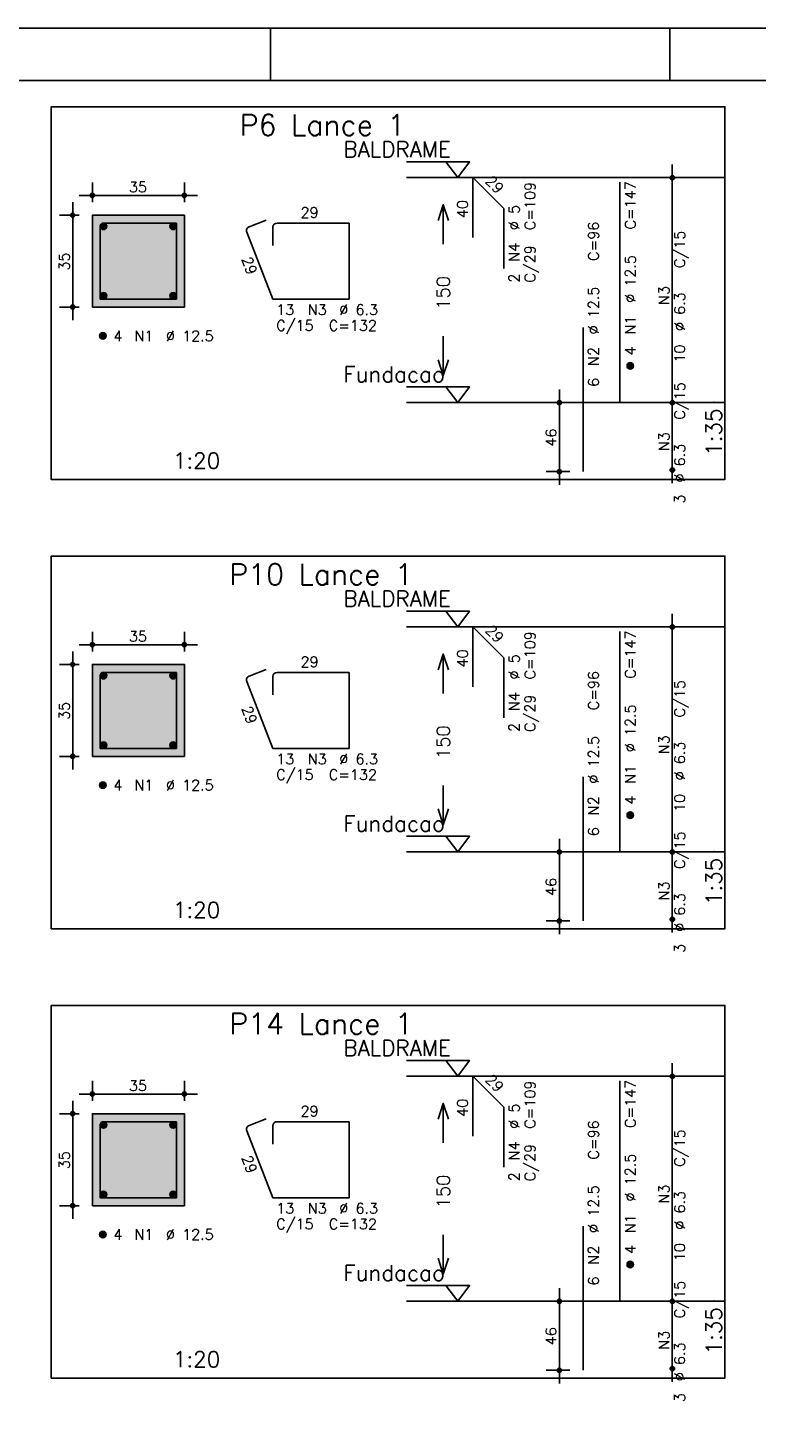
# Model space of a CAD drawing. Extents: x 0 to 84.1, y 0 to 59.4.
# Tile 4 of 8: x 16.4 to 30.3, y 32.7 to 59.4. Entities that reach past the tile are written whole.
import ezdxf

# ---------------------------------------------------------------- set-up
doc = ezdxf.new("R2010")
doc.units = 0
doc.header["$MEASUREMENT"] = 0
doc.linetypes.add('ESTILO_TQS_0002', pattern=[0.4, 0.1, -0.3])
for name, color, linetype in [('1', 1, 'CONTINUOUS'), ('2', 2, 'CONTINUOUS'), ('3', 3, 'CONTINUOUS'), ('4', 4, 'CONTINUOUS'), ('6', 6, 'CONTINUOUS'), ('7', 7, 'CONTINUOUS'), ('9', 9, 'CONTINUOUS')]:
    doc.layers.add(name, color=color, linetype=linetype)
doc.styles.get("Standard").update_dxf_attribs({"font": 'ROMANS.SHX'})

msp = doc.modelspace()

# ---------------------------------------------------------------- linework, layer by layer
at = {"layer": '1', "linetype": 'Continuous'}
for points in [[(16.825, 50.800214), (29.65, 50.800214), (29.65, 57.900214), (16.825, 57.900214), (16.825, 50.800214)], [(23.59, 56.850214), (24.79, 56.850214), (24.565, 56.550214), (24.34, 56.850214)], [(29.65, 56.550214), (23.59, 56.550214)], [(23.59, 52.5645), (24.79, 52.5645), (24.565, 52.2645), (24.34, 52.5645)], [(29.65, 52.2645), (23.59, 52.2645)], [(16.825, 42.241714), (29.65, 42.241714), (29.65, 49.341714), (16.825, 49.341714), (16.825, 42.241714)], [(23.59, 48.291714), (24.79, 48.291714), (24.565, 47.991714), (24.34, 48.291714)], [(29.65, 47.991714), (23.59, 47.991714)], [(23.59, 44.006), (24.79, 44.006), (24.565, 43.706), (24.34, 44.006)], [(29.65, 43.706), (23.59, 43.706)], [(16.825, 33.683214), (29.65, 33.683214), (29.65, 40.783214), (16.825, 40.783214), (16.825, 33.683214)], [(23.59, 39.733214), (24.79, 39.733214), (24.565, 39.433214), (24.34, 39.733214)], [(29.65, 39.433214), (23.59, 39.433214)], [(23.59, 35.4475), (24.79, 35.4475), (24.565, 35.1475), (24.34, 35.4475)], [(29.65, 35.1475), (23.59, 35.1475)]]:
    msp.add_lwpolyline(points, dxfattribs=at)
at = {"layer": '1', "linetype": 'ESTILO_TQS_0002'}
for points in [[(17.61, 54.084857), (19.36, 54.084857), (19.36, 55.834857), (17.61, 55.834857), (17.61, 54.084857)], [(17.61, 45.526357), (19.36, 45.526357), (19.36, 47.276357), (17.61, 47.276357), (17.61, 45.526357)], [(17.61, 36.967857), (19.36, 36.967857), (19.36, 38.717857), (17.61, 38.717857), (17.61, 36.967857)]]:
    msp.add_lwpolyline(points, dxfattribs=at)
at = {"layer": '2', "linetype": 'Continuous'}
for p, q in [((84.100006, 59.400002), (0, 59.400002)), ((21, 59.400002), (21, 58.400002)), ((28.600006, 58.400002), (28.600006, 59.400002)), ((28.65, 52.0145), (28.65, 56.800214)), ((28.65, 56.550214), (28.65, 56.550214)), ((17.61, 56.084857), (17.61, 56.459857)), ((19.36, 56.084857), (19.36, 56.459857)), ((17.235, 53.834857), (17.235, 56.084857)), ((17.36, 56.209857), (19.61, 56.209857)), ((17.36, 55.834857), (16.985, 55.834857)), ((17.61, 55.834857), (17.61, 55.834857)), ((17.61, 55.834857), (17.61, 55.834857)), ((19.36, 55.834857), (19.36, 55.834857)), ((17.36, 54.084857), (16.985, 54.084857)), ((17.61, 54.084857), (17.61, 54.084857)), ((26.5, 50.700214), (26.5, 52.5145)), ((28.65, 50.728786), (28.65, 52.5145)), ((26.7, 52.2645), (26.25, 52.2645)), ((26.95, 52.2645), (26.95, 52.2645)), ((28.65, 52.2645), (28.65, 52.2645)), ((28.65, 52.2645), (28.65, 52.2645)), ((26.7, 50.950214), (26.25, 50.950214)), ((26.95, 50.950214), (26.95, 50.950214)), ((28.65, 50.978786), (28.65, 50.978786)), ((28.65, 43.456), (28.65, 48.241714)), ((17.61, 47.526357), (17.61, 47.901357)), ((19.36, 47.526357), (19.36, 47.901357)), ((28.65, 47.991714), (28.65, 47.991714)), ((17.235, 45.276357), (17.235, 47.526357)), ((17.36, 47.651357), (19.61, 47.651357)), ((17.36, 47.276357), (16.985, 47.276357)), ((17.61, 47.276357), (17.61, 47.276357)), ((17.61, 47.276357), (17.61, 47.276357)), ((19.36, 47.276357), (19.36, 47.276357)), ((17.36, 45.526357), (16.985, 45.526357)), ((17.61, 45.526357), (17.61, 45.526357)), ((26.5, 42.141714), (26.5, 43.956)), ((28.65, 42.170286), (28.65, 43.956)), ((26.7, 43.706), (26.25, 43.706)), ((26.95, 43.706), (26.95, 43.706)), ((28.65, 43.706), (28.65, 43.706)), ((28.65, 43.706), (28.65, 43.706)), ((28.65, 42.420286), (28.65, 42.420286)), ((26.7, 42.391714), (26.25, 42.391714)), ((26.95, 42.391714), (26.95, 42.391714)), ((28.65, 34.8975), (28.65, 39.683214)), ((17.61, 38.967857), (17.61, 39.342857)), ((19.36, 38.967857), (19.36, 39.342857)), ((28.65, 39.433214), (28.65, 39.433214)), ((17.235, 36.717857), (17.235, 38.967857)), ((17.36, 39.092857), (19.61, 39.092857)), ((17.36, 38.717857), (16.985, 38.717857)), ((17.61, 38.717857), (17.61, 38.717857)), ((17.61, 38.717857), (17.61, 38.717857)), ((19.36, 38.717857), (19.36, 38.717857)), ((17.36, 36.967857), (16.985, 36.967857)), ((17.61, 36.967857), (17.61, 36.967857)), ((26.5, 33.583214), (26.5, 35.3975)), ((28.65, 33.611786), (28.65, 35.3975)), ((26.7, 35.1475), (26.25, 35.1475)), ((26.95, 35.1475), (26.95, 35.1475)), ((28.65, 35.1475), (28.65, 35.1475)), ((28.65, 35.1475), (28.65, 35.1475)), ((26.7, 33.833214), (26.25, 33.833214)), ((26.95, 33.833214), (26.95, 33.833214)), ((28.65, 33.861786), (28.65, 33.861786))]:
    msp.add_line(p, q, dxfattribs=at)
for points in [[(83.100006, 1), (2.5, 1), (2.5, 58.400002), (83.100006, 58.400002), (83.100006, 1)], [(24.19, 55.732357), (24.29, 56.032357), (24.39, 55.732357)], [(24.29, 55.282357), (24.29, 56.032357)], [(17.61, 54.084857), (19.36, 54.084857), (19.36, 55.834857), (17.61, 55.834857), (17.61, 54.084857)], [(24.29, 53.532357), (24.29, 52.782357)], [(24.19, 53.082357), (24.29, 52.782357), (24.39, 53.082357)], [(24.19, 47.173857), (24.29, 47.473857), (24.39, 47.173857)], [(24.29, 46.723857), (24.29, 47.473857)], [(17.61, 45.526357), (19.36, 45.526357), (19.36, 47.276357), (17.61, 47.276357), (17.61, 45.526357)], [(24.29, 44.973857), (24.29, 44.223857)], [(24.19, 44.523857), (24.29, 44.223857), (24.39, 44.523857)], [(17.61, 36.967857), (19.36, 36.967857), (19.36, 38.717857), (17.61, 38.717857), (17.61, 36.967857)], [(24.19, 38.615357), (24.29, 38.915357), (24.39, 38.615357)], [(24.29, 38.165357), (24.29, 38.915357)], [(24.29, 36.415357), (24.29, 35.665357)], [(24.19, 35.965357), (24.29, 35.665357), (24.39, 35.965357)]]:
    msp.add_lwpolyline(points, dxfattribs=at)
for centre, radius in [((28.65, 56.550214), 0.041625), ((28.65, 56.550214), 0.02075), ((17.61, 56.209857), 0.04), ((17.61, 56.209857), 0.02), ((19.36, 56.209857), 0.04), ((19.36, 56.209857), 0.02), ((17.235, 55.834857), 0.04), ((17.235, 55.834857), 0.02), ((17.235, 54.084857), 0.04), ((17.235, 54.084857), 0.02), ((26.5, 52.2645), 0.04), ((26.5, 52.2645), 0.02), ((28.65, 52.2645), 0.041625), ((28.65, 52.2645), 0.041625), ((28.65, 52.2645), 0.02075), ((28.65, 52.2645), 0.02075), ((26.5, 50.950214), 0.04), ((26.5, 50.950214), 0.02), ((28.65, 50.978786), 0.041625), ((28.65, 50.978786), 0.02075), ((28.65, 47.991714), 0.041625), ((28.65, 47.991714), 0.02075), ((17.61, 47.651357), 0.04), ((17.61, 47.651357), 0.02), ((19.36, 47.651357), 0.04), ((19.36, 47.651357), 0.02), ((17.235, 47.276357), 0.04), ((17.235, 47.276357), 0.02), ((17.235, 45.526357), 0.04), ((17.235, 45.526357), 0.02), ((26.5, 43.706), 0.04), ((28.65, 43.706), 0.041625), ((28.65, 43.706), 0.041625), ((26.5, 43.706), 0.02), ((28.65, 43.706), 0.02075), ((28.65, 43.706), 0.02075), ((26.5, 42.391714), 0.04), ((26.5, 42.391714), 0.02), ((28.65, 42.420286), 0.041625), ((28.65, 42.420286), 0.02075), ((28.65, 39.433214), 0.041625), ((28.65, 39.433214), 0.02075), ((17.61, 39.092857), 0.04), ((17.61, 39.092857), 0.02), ((19.36, 39.092857), 0.04), ((19.36, 39.092857), 0.02), ((17.235, 38.717857), 0.04), ((17.235, 38.717857), 0.02), ((17.235, 36.967857), 0.04), ((17.235, 36.967857), 0.02), ((26.5, 35.1475), 0.04), ((26.5, 35.1475), 0.02), ((28.65, 35.1475), 0.041625), ((28.65, 35.1475), 0.041625), ((28.65, 35.1475), 0.02075), ((28.65, 35.1475), 0.02075), ((26.5, 33.833214), 0.04), ((28.65, 33.861786), 0.041625), ((28.65, 33.861786), 0.02075), ((26.5, 33.833214), 0.02)]:
    msp.add_circle(centre, radius, dxfattribs=at)
at = {"layer": '3', "linetype": 'Continuous'}
for p, q in [((17.760656, 55.613546), (17.83131, 55.6842)), ((17.760665, 55.631232), (17.813681, 55.684249)), ((17.764331, 55.599544), (17.845338, 55.68055)), ((17.770382, 55.587916), (17.856971, 55.674506)), ((17.778328, 55.578186), (17.866708, 55.666565)), ((17.788062, 55.570241), (17.874659, 55.656839)), ((17.799698, 55.5642), (17.880658, 55.64516)), ((17.813673, 55.560497), (17.884393, 55.631217)), ((17.831378, 55.560524), (17.884397, 55.613544)), ((19.085656, 55.613546), (19.15631, 55.6842)), ((19.085665, 55.631232), (19.138681, 55.684249)), ((19.089331, 55.599544), (19.170338, 55.68055)), ((19.095382, 55.587916), (19.181971, 55.674506)), ((19.103328, 55.578186), (19.191708, 55.666565)), ((19.113062, 55.570241), (19.199659, 55.656839)), ((19.124698, 55.5642), (19.205658, 55.64516)), ((19.138673, 55.560497), (19.209393, 55.631217)), ((19.156378, 55.560524), (19.209397, 55.613544)), ((17.760656, 54.288546), (17.83131, 54.3592)), ((17.760665, 54.306232), (17.813681, 54.359249)), ((17.764331, 54.274544), (17.845338, 54.35555)), ((17.770382, 54.262916), (17.856971, 54.349506)), ((17.778328, 54.253186), (17.866708, 54.341565)), ((17.788062, 54.245241), (17.874659, 54.331839)), ((17.799698, 54.2392), (17.880658, 54.32016)), ((17.813673, 54.235497), (17.884393, 54.306217)), ((17.831378, 54.235524), (17.884397, 54.288544)), ((19.085656, 54.288546), (19.15631, 54.3592)), ((19.085665, 54.306232), (19.138681, 54.359249)), ((19.089331, 54.274544), (19.170338, 54.35555)), ((19.095382, 54.262916), (19.181971, 54.349506)), ((19.103328, 54.253186), (19.191708, 54.341565)), ((19.113062, 54.245241), (19.199659, 54.331839)), ((19.124698, 54.2392), (19.205658, 54.32016)), ((19.138673, 54.235497), (19.209393, 54.306217)), ((19.156378, 54.235524), (19.209397, 54.288544)), ((17.748156, 53.526046), (17.81881, 53.5967)), ((17.748165, 53.543732), (17.801181, 53.596749)), ((17.751831, 53.512044), (17.832838, 53.59305)), ((17.757882, 53.500416), (17.844471, 53.587006)), ((17.765828, 53.490686), (17.854208, 53.579065)), ((17.775562, 53.482741), (17.862159, 53.569339)), ((17.787198, 53.4767), (17.868158, 53.55766)), ((17.801173, 53.472997), (17.871893, 53.543717)), ((17.818878, 53.473024), (17.871897, 53.526044)), ((27.788156, 52.955689), (27.85881, 53.026343)), ((27.788165, 52.973375), (27.841181, 53.026392)), ((27.791831, 52.941687), (27.872838, 53.022693)), ((27.797882, 52.930059), (27.884471, 53.016649)), ((27.805828, 52.920328), (27.894208, 53.008708)), ((27.815562, 52.912384), (27.902159, 52.998982)), ((27.827198, 52.906343), (27.908158, 52.987303)), ((27.841173, 52.90264), (27.911893, 52.97336)), ((27.858878, 52.902667), (27.911897, 52.955687)), ((17.760656, 47.055046), (17.83131, 47.1257)), ((17.760665, 47.072732), (17.813681, 47.125749)), ((17.764331, 47.041044), (17.845338, 47.12205)), ((17.770382, 47.029416), (17.856971, 47.116006)), ((17.778328, 47.019686), (17.866708, 47.108065)), ((17.788062, 47.011741), (17.874659, 47.098339)), ((17.799698, 47.0057), (17.880658, 47.08666)), ((17.813673, 47.001997), (17.884393, 47.072717)), ((17.831378, 47.002024), (17.884397, 47.055044)), ((19.085656, 47.055046), (19.15631, 47.1257)), ((19.085665, 47.072732), (19.138681, 47.125749)), ((19.089331, 47.041044), (19.170338, 47.12205)), ((19.095382, 47.029416), (19.181971, 47.116006)), ((19.103328, 47.019686), (19.191708, 47.108065)), ((19.113062, 47.011741), (19.199659, 47.098339)), ((19.124698, 47.0057), (19.205658, 47.08666)), ((19.138673, 47.001997), (19.209393, 47.072717)), ((19.156378, 47.002024), (19.209397, 47.055044)), ((17.760656, 45.730046), (17.83131, 45.8007)), ((17.760665, 45.747732), (17.813681, 45.800749)), ((17.764331, 45.716044), (17.845338, 45.79705)), ((17.770382, 45.704416), (17.856971, 45.791006)), ((17.778328, 45.694686), (17.866708, 45.783065)), ((17.788062, 45.686741), (17.874659, 45.773339)), ((17.799698, 45.6807), (17.880658, 45.76166)), ((17.813673, 45.676997), (17.884393, 45.747717)), ((17.831378, 45.677024), (17.884397, 45.730044)), ((19.085656, 45.730046), (19.15631, 45.8007)), ((19.085665, 45.747732), (19.138681, 45.800749)), ((19.089331, 45.716044), (19.170338, 45.79705)), ((19.095382, 45.704416), (19.181971, 45.791006)), ((19.103328, 45.694686), (19.191708, 45.783065)), ((19.113062, 45.686741), (19.199659, 45.773339)), ((19.124698, 45.6807), (19.205658, 45.76166)), ((19.138673, 45.676997), (19.209393, 45.747717)), ((19.156378, 45.677024), (19.209397, 45.730044)), ((17.748156, 44.967546), (17.81881, 45.0382)), ((17.748165, 44.985232), (17.801181, 45.038249)), ((17.751831, 44.953544), (17.832838, 45.03455)), ((17.757882, 44.941916), (17.844471, 45.028506)), ((17.765828, 44.932186), (17.854208, 45.020565)), ((17.775562, 44.924241), (17.862159, 45.010839)), ((17.787198, 44.9182), (17.868158, 44.99916)), ((17.801173, 44.914497), (17.871893, 44.985217)), ((17.818878, 44.914524), (17.871897, 44.967544)), ((27.788156, 44.397189), (27.85881, 44.467843)), ((27.788165, 44.414875), (27.841181, 44.467892)), ((27.791831, 44.383187), (27.872838, 44.464193)), ((27.797882, 44.371559), (27.884471, 44.458149)), ((27.805828, 44.361828), (27.894208, 44.450208)), ((27.815562, 44.353884), (27.902159, 44.440482)), ((27.827198, 44.347843), (27.908158, 44.428803)), ((27.841173, 44.34414), (27.911893, 44.41486)), ((27.858878, 44.344167), (27.911897, 44.397187)), ((17.760656, 38.496546), (17.83131, 38.5672)), ((17.760665, 38.514232), (17.813681, 38.567249)), ((17.764331, 38.482544), (17.845338, 38.56355)), ((17.770382, 38.470916), (17.856971, 38.557506)), ((17.778328, 38.461186), (17.866708, 38.549565)), ((17.788062, 38.453241), (17.874659, 38.539839)), ((17.799698, 38.4472), (17.880658, 38.52816)), ((17.813673, 38.443497), (17.884393, 38.514217)), ((17.831378, 38.443524), (17.884397, 38.496544)), ((19.085656, 38.496546), (19.15631, 38.5672)), ((19.085665, 38.514232), (19.138681, 38.567249)), ((19.089331, 38.482544), (19.170338, 38.56355)), ((19.095382, 38.470916), (19.181971, 38.557506)), ((19.103328, 38.461186), (19.191708, 38.549565)), ((19.113062, 38.453241), (19.199659, 38.539839)), ((19.124698, 38.4472), (19.205658, 38.52816)), ((19.138673, 38.443497), (19.209393, 38.514217)), ((19.156378, 38.443524), (19.209397, 38.496544)), ((17.760656, 37.171546), (17.83131, 37.2422)), ((17.760665, 37.189232), (17.813681, 37.242249)), ((17.764331, 37.157544), (17.845338, 37.23855)), ((17.770382, 37.145916), (17.856971, 37.232506)), ((17.778328, 37.136186), (17.866708, 37.224565)), ((17.788062, 37.128241), (17.874659, 37.214839)), ((17.799698, 37.1222), (17.880658, 37.20316)), ((17.813673, 37.118497), (17.884393, 37.189217)), ((17.831378, 37.118524), (17.884397, 37.171544)), ((19.085656, 37.171546), (19.15631, 37.2422)), ((19.085665, 37.189232), (19.138681, 37.242249)), ((19.089331, 37.157544), (19.170338, 37.23855)), ((19.095382, 37.145916), (19.181971, 37.232506)), ((19.103328, 37.136186), (19.191708, 37.224565)), ((19.113062, 37.128241), (19.199659, 37.214839)), ((19.124698, 37.1222), (19.205658, 37.20316)), ((19.138673, 37.118497), (19.209393, 37.189217)), ((19.156378, 37.118524), (19.209397, 37.171544)), ((17.748156, 36.409046), (17.81881, 36.4797)), ((17.748165, 36.426732), (17.801181, 36.479749)), ((17.751831, 36.395044), (17.832838, 36.47605)), ((17.757882, 36.383416), (17.844471, 36.470006)), ((17.765828, 36.373686), (17.854208, 36.462065)), ((17.775562, 36.365741), (17.862159, 36.452339)), ((17.787198, 36.3597), (17.868158, 36.44066)), ((17.801173, 36.355997), (17.871893, 36.426717)), ((17.818878, 36.356024), (17.871897, 36.409044)), ((27.788156, 35.838689), (27.85881, 35.909343)), ((27.788165, 35.856375), (27.841181, 35.909392)), ((27.791831, 35.824687), (27.872838, 35.905693)), ((27.797882, 35.813059), (27.884471, 35.899649)), ((27.805828, 35.803328), (27.894208, 35.891708)), ((27.815562, 35.795384), (27.902159, 35.881982)), ((27.827198, 35.789343), (27.908158, 35.870303)), ((27.841173, 35.78564), (27.911893, 35.85636)), ((27.858878, 35.785667), (27.911897, 35.838687))]:
    msp.add_line(p, q, dxfattribs=at)
for centre in [(17.8225, 55.622357), (19.1475, 55.622357), (17.8225, 54.297357), (19.1475, 54.297357), (17.81, 53.534857), (27.85, 52.9645), (17.8225, 47.063857), (19.1475, 47.063857), (17.8225, 45.738857), (19.1475, 45.738857), (17.81, 44.976357), (27.85, 44.406), (17.8225, 38.505357), (19.1475, 38.505357), (17.8225, 37.180357), (19.1475, 37.180357), (17.81, 36.417857), (27.85, 35.8475)]:
    msp.add_circle(centre, 0.0625, dxfattribs=at)
at = {"layer": '4', "linetype": 'Continuous'}
for p, q in [((17.75975, 55.606357), (17.75975, 54.234607)), ((17.75975, 55.606357), (17.75975, 55.256357)), ((18.1885, 55.685107), (17.8385, 55.685107)), ((19.21025, 55.685107), (17.8385, 55.685107)), ((19.21025, 54.234607), (19.21025, 55.685107)), ((17.75975, 54.234607), (19.21025, 54.234607)), ((17.75975, 47.047857), (17.75975, 45.676107)), ((17.75975, 47.047857), (17.75975, 46.697857)), ((18.1885, 47.126607), (17.8385, 47.126607)), ((19.21025, 47.126607), (17.8385, 47.126607)), ((19.21025, 45.676107), (19.21025, 47.126607)), ((17.75975, 45.676107), (19.21025, 45.676107)), ((17.75975, 38.489357), (17.75975, 37.117607)), ((17.75975, 38.489357), (17.75975, 38.139357)), ((18.1885, 38.568107), (17.8385, 38.568107)), ((19.21025, 38.568107), (17.8385, 38.568107)), ((19.21025, 37.117607), (19.21025, 38.568107)), ((17.75975, 37.117607), (19.21025, 37.117607))]:
    msp.add_line(p, q, dxfattribs=at)
for centre in [(17.8385, 55.606357), (17.8385, 55.606357), (17.8385, 47.047857), (17.8385, 47.047857), (17.8385, 38.489357), (17.8385, 38.489357)]:
    msp.add_arc(centre, 0.07875, 90, 180, dxfattribs=at)
at = {"layer": '6', "linetype": 'Continuous'}
for p, q in [((24.854117, 55.407357), (24.854117, 56.550214)), ((24.854117, 56.550214), (25.440006, 55.964326)), ((27.65, 52.2645), (27.65, 56.4645)), ((20.9178, 55.741597), (20.591878, 55.614023)), ((25.440006, 55.964326), (25.440006, 54.821469)), ((20.54725, 55.511987), (21.04725, 54.234607)), ((21.04725, 55.606357), (21.04725, 55.256357)), ((22.49775, 55.685107), (21.126, 55.685107)), ((22.49775, 54.234607), (22.49775, 55.685107)), ((21.04725, 54.234607), (22.49775, 54.234607)), ((26.95, 50.950214), (26.95, 53.693071)), ((24.854117, 46.848857), (24.854117, 47.991714)), ((24.854117, 47.991714), (25.440006, 47.405826)), ((27.65, 43.706), (27.65, 47.906)), ((25.440006, 47.405826), (25.440006, 46.262969)), ((20.54725, 46.953487), (21.04725, 45.676107)), ((20.9178, 47.183097), (20.591878, 47.055523)), ((21.04725, 47.047857), (21.04725, 46.697857)), ((22.49775, 47.126607), (21.126, 47.126607)), ((22.49775, 45.676107), (22.49775, 47.126607)), ((21.04725, 45.676107), (22.49775, 45.676107)), ((26.95, 42.391714), (26.95, 45.134571)), ((24.854117, 38.290357), (24.854117, 39.433214)), ((24.854117, 39.433214), (25.440006, 38.847326)), ((27.65, 35.1475), (27.65, 39.3475)), ((25.440006, 38.847326), (25.440006, 37.704469)), ((20.9178, 38.624597), (20.591878, 38.497023)), ((21.04725, 38.489357), (21.04725, 38.139357)), ((22.49775, 38.568107), (21.126, 38.568107)), ((22.49775, 37.117607), (22.49775, 38.568107)), ((20.54725, 38.394987), (21.04725, 37.117607)), ((21.04725, 37.117607), (22.49775, 37.117607)), ((26.95, 33.833214), (26.95, 36.576071))]:
    msp.add_line(p, q, dxfattribs=at)
for centre, start, end in [((20.620582, 55.540691), 111.376686, 201.376686), ((21.126, 55.606357), 90, 180), ((20.620582, 46.982191), 111.376686, 201.376686), ((21.126, 47.047857), 90, 180), ((20.620582, 38.423691), 111.376686, 201.376686), ((21.126, 38.489357), 90, 180)]:
    msp.add_arc(centre, 0.07875, start, end, dxfattribs=at)
at = {"layer": '9', "linetype": 'Continuous'}
for points in [[(17.61, 54.084857), (19.36, 54.084857), (19.36, 55.834857)], [(17.61, 54.084857), (19.36, 55.834857), (17.61, 55.834857)], [(17.61, 54.084857), (17.61, 55.834857), (17.61, 54.084857)], [(17.61, 45.526357), (19.36, 45.526357), (19.36, 47.276357)], [(17.61, 45.526357), (19.36, 47.276357), (17.61, 47.276357)], [(17.61, 45.526357), (17.61, 47.276357), (17.61, 45.526357)], [(17.61, 36.967857), (19.36, 36.967857), (19.36, 38.717857)], [(17.61, 36.967857), (19.36, 38.717857), (17.61, 38.717857)], [(17.61, 36.967857), (17.61, 38.717857), (17.61, 36.967857)]]:
    msp.add_solid(points, dxfattribs=at)

# ---------------------------------------------------------------- texts
at = {"layer": '1', "linetype": 'Continuous'}
for s, p in [('BALDRAME', (22.39, 56.940214)), ('Fundacao', (22.39, 52.6545)), ('BALDRAME', (22.39, 48.381714)), ('Fundacao', (22.39, 44.096)), ('BALDRAME', (22.39, 39.823214)), ('Fundacao', (22.39, 35.5375))]:
    msp.add_text(s, height=0.3, dxfattribs=at).set_placement(p)
at = {"layer": '2', "linetype": 'Continuous'}
for s, height, rotation, p in [('29', 0.2, 315, (25.076351, 56.469402)), ('C=109', 0.2, 90, (26.04, 55.550214)), ('C=147', 0.2, 90, (27.95, 55.5645)), ('40', 0.2, 90, (24.754117, 55.778786)), ('%%c 5', 0.2, 90, (25.74, 55.550214)), ('C=96', 0.2, 90, (27.25, 54.9645)), ('N4', 0.2, 90, (25.74, 54.950214)), ('C/15', 0.2, 90, (28.89, 54.827357)), ('35', 0.2, 90, (17.175, 54.779857)), ('29', 0.2, 290.164016, (20.446695, 54.999736)), ('C/29', 0.2, 90, (26.04, 54.550214)), ('%%c 12.5', 0.2, 90, (27.95, 54.1645)), ('2', 0.2, 90, (25.74, 54.550214)), ('150', 0.25, 90, (24.415, 54.032357)), ('N3', 0.2, 90, (28.59, 54.127357)), ('%%c 12.5', 0.2, 90, (27.25, 53.5645)), ('%%c 6.3', 0.2, 90, (28.89, 53.627357)), ('N1', 0.2, 90, (27.95, 53.5645)), ('N2', 0.2, 90, (27.25, 52.9645)), ('4', 0.2, 90, (27.95, 53.1645)), ('10', 0.2, 90, (28.89, 53.027357)), ('6', 0.2, 90, (27.25, 52.5645)), ('C/15', 0.2, 90, (28.89, 51.941643)), ('1:35', 0.3, 90, (29.59, 51.250214)), ('46', 0.2, 90, (26.44, 51.427357)), ('N3', 0.2, 90, (28.59, 51.341643)), ('%%c 6.3', 0.2, 90, (28.89, 50.741643)), ('3', 0.2, 90, (28.89, 50.341643)), ('29', 0.2, 315, (25.076351, 47.910902)), ('C=109', 0.2, 90, (26.04, 46.991714)), ('C=147', 0.2, 90, (27.95, 47.006)), ('40', 0.2, 90, (24.754117, 47.220286)), ('%%c 5', 0.2, 90, (25.74, 46.991714)), ('C=96', 0.2, 90, (27.25, 46.406)), ('N4', 0.2, 90, (25.74, 46.391714)), ('C/15', 0.2, 90, (28.89, 46.268857)), ('35', 0.2, 90, (17.175, 46.221357)), ('29', 0.2, 290.164016, (20.446695, 46.441236)), ('C/29', 0.2, 90, (26.04, 45.991714)), ('%%c 12.5', 0.2, 90, (27.95, 45.606)), ('150', 0.25, 90, (24.415, 45.473857)), ('2', 0.2, 90, (25.74, 45.991714)), ('N3', 0.2, 90, (28.59, 45.568857)), ('%%c 12.5', 0.2, 90, (27.25, 45.006)), ('%%c 6.3', 0.2, 90, (28.89, 45.068857)), ('N1', 0.2, 90, (27.95, 45.006)), ('N2', 0.2, 90, (27.25, 44.406)), ('4', 0.2, 90, (27.95, 44.606)), ('10', 0.2, 90, (28.89, 44.468857)), ('6', 0.2, 90, (27.25, 44.006)), ('C/15', 0.2, 90, (28.89, 43.383143)), ('1:35', 0.3, 90, (29.59, 42.691714)), ('46', 0.2, 90, (26.44, 42.868857)), ('N3', 0.2, 90, (28.59, 42.783143)), ('%%c 6.3', 0.2, 90, (28.89, 42.183143)), ('3', 0.2, 90, (28.89, 41.783143)), ('29', 0.2, 315, (25.076351, 39.352402)), ('C=147', 0.2, 90, (27.95, 38.4475)), ('40', 0.2, 90, (24.754117, 38.661786)), ('C=109', 0.2, 90, (26.04, 38.433214)), ('%%c 5', 0.2, 90, (25.74, 38.433214)), ('C=96', 0.2, 90, (27.25, 37.8475)), ('N4', 0.2, 90, (25.74, 37.833214)), ('C/15', 0.2, 90, (28.89, 37.710357)), ('35', 0.2, 90, (17.175, 37.662857)), ('29', 0.2, 290.164016, (20.446695, 37.882736)), ('C/29', 0.2, 90, (26.04, 37.433214)), ('%%c 12.5', 0.2, 90, (27.95, 37.0475)), ('150', 0.25, 90, (24.415, 36.915357)), ('2', 0.2, 90, (25.74, 37.433214)), ('N3', 0.2, 90, (28.59, 37.010357)), ('%%c 12.5', 0.2, 90, (27.25, 36.4475)), ('%%c 6.3', 0.2, 90, (28.89, 36.510357)), ('N1', 0.2, 90, (27.95, 36.4475)), ('N2', 0.2, 90, (27.25, 35.8475)), ('4', 0.2, 90, (27.95, 36.0475)), ('10', 0.2, 90, (28.89, 35.910357)), ('6', 0.2, 90, (27.25, 35.4475)), ('C/15', 0.2, 90, (28.89, 34.824643)), ('1:35', 0.3, 90, (29.59, 34.133214)), ('46', 0.2, 90, (26.44, 34.310357)), ('N3', 0.2, 90, (28.59, 34.224643)), ('%%c 6.3', 0.2, 90, (28.89, 33.624643)), ('3', 0.2, 90, (28.89, 33.224643))]:
    msp.add_text(s, height=height, rotation=rotation, dxfattribs=at).set_placement(p)
for s, height, p in [('1', 0.01, (29.44, 56.550214)), ('35', 0.2, (18.305, 56.269857)), ('29', 0.2, (21.5725, 55.785107)), ('13', 0.2, (21.11, 53.934857)), ('N3', 0.2, (21.71, 53.934857)), ('%%c 6.3', 0.2, (22.31, 53.934857)), ('4', 0.2, (18.01, 53.434857)), ('N1', 0.2, (18.41, 53.434857)), ('%%c 12.5', 0.2, (19.01, 53.434857)), ('C/15', 0.2, (21.11, 53.634857)), ('C=132', 0.2, (22.11, 53.634857)), ('0', 0.01, (29.44, 52.2645)), ('1:20', 0.3, (19.1425, 51.010214)), ('1', 0.01, (29.44, 47.991714)), ('35', 0.2, (18.305, 47.711357)), ('29', 0.2, (21.5725, 47.226607)), ('13', 0.2, (21.11, 45.376357)), ('N3', 0.2, (21.71, 45.376357)), ('%%c 6.3', 0.2, (22.31, 45.376357)), ('4', 0.2, (18.01, 44.876357)), ('N1', 0.2, (18.41, 44.876357)), ('%%c 12.5', 0.2, (19.01, 44.876357)), ('C/15', 0.2, (21.11, 45.076357)), ('C=132', 0.2, (22.11, 45.076357)), ('0', 0.01, (29.44, 43.706)), ('1:20', 0.3, (19.1425, 42.451714)), ('35', 0.2, (18.305, 39.152857)), ('1', 0.01, (29.44, 39.433214)), ('29', 0.2, (21.5725, 38.668107)), ('13', 0.2, (21.11, 36.817857)), ('N3', 0.2, (21.71, 36.817857)), ('%%c 6.3', 0.2, (22.31, 36.817857)), ('C/15', 0.2, (21.11, 36.517857)), ('C=132', 0.2, (22.11, 36.517857)), ('4', 0.2, (18.01, 36.317857)), ('N1', 0.2, (18.41, 36.317857)), ('%%c 12.5', 0.2, (19.01, 36.317857)), ('0', 0.01, (29.44, 35.1475)), ('1:20', 0.3, (19.1425, 33.893214))]:
    msp.add_text(s, height=height, dxfattribs=at).set_placement(p)
at = {"layer": '7', "linetype": 'Continuous'}
for s, p in [('P6 Lance 1', (20.4125, 57.350214)), ('P10 Lance 1', (20.2125, 48.791714)), ('P14 Lance 1', (20.2125, 40.233214))]:
    msp.add_text(s, height=0.4, dxfattribs=at).set_placement(p)

doc.saveas('drawing.dxf')
